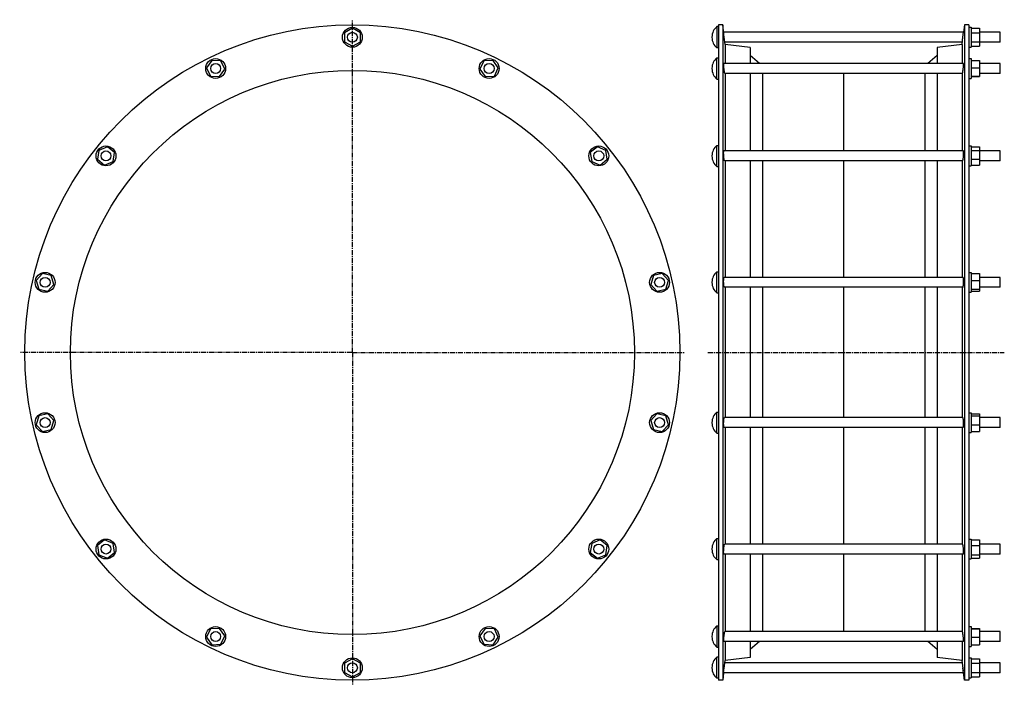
# Model space of a CAD drawing. Header units: millimetres. Extents: x -648 to 541, y -171 to 632.
import ezdxf

# ---------------------------------------------------------------- set-up
doc = ezdxf.new("R2010")
doc.units = ezdxf.units.MM
doc.header["$LTSCALE"] = 16.335
doc.linetypes.add('CENTER', pattern=[0.6, 0.375, -0.075, 0.075, -0.075])
doc.layers.get('0').update_dxf_attribs({"linetype": 'CONTINUOUS'})
doc.layers.add('AXES', color=7, linetype='CONTINUOUS')
doc.layers.add('SURFS', color=7, linetype='CONTINUOUS')

msp = doc.modelspace()

# ---------------------------------------------------------------- linework, layer by layer
at = {"color": 7, "linetype": 'Continuous'}
for p, q in [((-246.1, 621.6), (-255.7, 616.2)), ((-236.5, 616.2), (-246.1, 621.6)), ((498, 622.7), (501, 622.7)), ((501, 622.7), (501, 598.7)), ((501, 621.6), (511, 621.6)), ((511, 621.6), (511, 599.9)), ((-255.7, 616.2), (-255.7, 605.2)), ((-236.5, 605.2), (-236.5, 616.2)), ((501, 616.2), (511, 616.2)), ((-255.7, 605.2), (-246.1, 599.9)), ((-246.1, 599.9), (-236.5, 605.2)), ((498, 598.7), (501, 598.7)), ((501, 605.2), (511, 605.2)), ((501, 599.9), (511, 599.9)), ((-415.9, 582.8), (-422.3, 573.8)), ((-404.9, 582.2), (-415.9, 582.8)), ((-76.3, 582.8), (-87.3, 582.2)), ((-69.9, 573.8), (-76.3, 582.8)), ((498, 585), (501, 585)), ((501, 585), (501, 561)), ((501, 582.8), (511, 582.8)), ((511, 582.8), (511, 563.3)), ((-422.3, 573.8), (-417.5, 563.9)), ((-406.5, 563.3), (-400.1, 572.3)), ((-400.1, 572.3), (-404.9, 582.2)), ((-87.3, 582.2), (-92.1, 572.3)), ((-92.1, 572.3), (-85.7, 563.3)), ((-74.7, 563.9), (-69.9, 573.8)), ((501, 573.8), (511, 573.8)), ((-417.5, 563.9), (-406.5, 563.3)), ((-85.7, 563.3), (-74.7, 563.9)), ((498, 561), (501, 561)), ((501, 563.9), (511, 563.9)), ((501, 563.3), (511, 563.3)), ((-541.9, 478.4), (-552.1, 474.2)), ((-533.3, 471.6), (-541.9, 478.4)), ((49.7, 478.4), (41.1, 471.6)), ((59.9, 474.2), (49.7, 478.4)), ((498, 479.5), (501, 479.5)), ((501, 479.5), (501, 455.5)), ((501, 478.4), (511, 478.4)), ((511, 478.4), (511, 456.5)), ((-552.1, 474.2), (-553.9, 463.4)), ((-535.1, 460.7), (-533.3, 471.6)), ((41.1, 471.6), (42.9, 460.7)), ((61.7, 463.4), (59.9, 474.2)), ((501, 474.2), (511, 474.2)), ((-553.9, 463.4), (-545.3, 456.5)), ((-545.3, 456.5), (-535.1, 460.7)), ((42.9, 460.7), (53.1, 456.5)), ((53.1, 456.5), (61.7, 463.4)), ((498, 455.5), (501, 455.5)), ((501, 463.4), (511, 463.4)), ((501, 456.5), (511, 456.5)), ((-620.3, 325.5), (-627.7, 317.3)), ((-609.6, 323.1), (-620.3, 325.5)), ((-606.5, 312.5), (-609.6, 323.1)), ((117.3, 323.1), (114.3, 312.5)), ((128.1, 325.5), (117.3, 323.1)), ((135.4, 317.3), (128.1, 325.5)), ((498, 326.9), (501, 326.9)), ((501, 326.9), (501, 302.9)), ((501, 325.5), (511, 325.5)), ((511, 325.5), (511, 304.3)), ((-627.7, 317.3), (-624.6, 306.7)), ((-613.8, 304.3), (-606.5, 312.5)), ((114.3, 312.5), (121.6, 304.3)), ((132.4, 306.7), (135.4, 317.3)), ((501, 317.3), (511, 317.3)), ((-624.6, 306.7), (-613.8, 304.3)), ((121.6, 304.3), (132.4, 306.7)), ((498, 302.9), (501, 302.9)), ((501, 306.7), (511, 306.7)), ((501, 304.3), (511, 304.3)), ((-613.8, 156.2), (-624.6, 153.7)), ((-606.5, 148), (-613.8, 156.2)), ((121.6, 156.2), (114.3, 148)), ((132.4, 153.7), (121.6, 156.2)), ((498, 157.6), (501, 157.6)), ((501, 157.6), (501, 133.6)), ((501, 156.2), (511, 156.2)), ((511, 156.2), (511, 134.9)), ((-624.6, 153.7), (-627.7, 143.1)), ((-627.7, 143.1), (-620.3, 134.9)), ((-609.6, 137.4), (-606.5, 148)), ((114.3, 148), (117.3, 137.4)), ((128.1, 134.9), (135.4, 143.1)), ((135.4, 143.1), (132.4, 153.7)), ((501, 153.7), (511, 153.7)), ((501, 143.1), (511, 143.1)), ((-620.3, 134.9), (-609.6, 137.4)), ((117.3, 137.4), (128.1, 134.9)), ((498, 133.6), (501, 133.6)), ((501, 134.9), (511, 134.9)), ((-545.3, 4), (-553.9, -2.9)), ((-535.1, -0.2), (-545.3, 4)), ((53.1, 4), (42.9, -0.2)), ((61.7, -2.9), (53.1, 4)), ((498, 5), (501, 5)), ((501, 5), (501, -19)), ((501, 4), (511, 4)), ((511, 4), (511, -18)), ((-553.9, -2.9), (-552.1, -13.8)), ((-541.9, -18), (-533.3, -11.1)), ((-533.3, -11.1), (-535.1, -0.2)), ((42.9, -0.2), (41.1, -11.1)), ((41.1, -11.1), (49.7, -18)), ((59.9, -13.8), (61.7, -2.9)), ((501, -2.9), (511, -2.9)), ((-552.1, -13.8), (-541.9, -18)), ((49.7, -18), (59.9, -13.8)), ((498, -19), (501, -19)), ((501, -13.8), (511, -13.8)), ((501, -18), (511, -18)), ((-417.5, -103.4), (-422.3, -113.4)), ((-406.5, -102.8), (-417.5, -103.4)), ((-400.1, -111.8), (-406.5, -102.8)), ((-85.7, -102.8), (-92.1, -111.8)), ((-74.7, -103.4), (-85.7, -102.8)), ((-69.9, -113.4), (-74.7, -103.4)), ((498, -100.6), (501, -100.6)), ((501, -100.6), (501, -124.6)), ((501, -102.8), (511, -102.8)), ((501, -103.4), (511, -103.4)), ((511, -102.8), (511, -122.4)), ((-422.3, -113.4), (-415.9, -122.4)), ((-404.9, -121.7), (-400.1, -111.8)), ((-92.1, -111.8), (-87.3, -121.7)), ((-76.3, -122.4), (-69.9, -113.4)), ((501, -113.4), (511, -113.4)), ((-415.9, -122.4), (-404.9, -121.7)), ((-87.3, -121.7), (-76.3, -122.4)), ((498, -124.6), (501, -124.6)), ((501, -122.4), (511, -122.4)), ((-246.1, -139.4), (-255.7, -144.8)), ((-236.5, -144.8), (-246.1, -139.4)), ((498, -138.3), (501, -138.3)), ((501, -138.3), (501, -162.3)), ((501, -139.4), (511, -139.4)), ((511, -139.4), (511, -161.1)), ((-255.7, -144.8), (-255.7, -155.8)), ((-236.5, -155.8), (-236.5, -144.8)), ((501, -144.8), (511, -144.8)), ((-255.7, -155.8), (-246.1, -161.1)), ((-246.1, -161.1), (-236.5, -155.8)), ((498, -162.3), (501, -162.3)), ((501, -155.8), (511, -155.8)), ((501, -161.1), (511, -161.1))]:
    msp.add_line(p, q, dxfattribs=at)
for centre in [(-246.1, 610.7), (-411.2, 573), (-81, 573), (-543.6, 467.5), (51.4, 467.5), (-617.1, 314.9), (124.8, 314.9), (-617.1, 145.6), (124.8, 145.6), (-543.6, -7), (51.4, -7), (-411.2, -112.6), (-81, -112.6), (-246.1, -150.3)]:
    msp.add_circle(centre, 12, dxfattribs=at)
at = {"layer": 'AXES', "color": 7, "linetype": 'CENTER'}
for p, q in [((-246.1, 230.2), (-246.1, 631.9)), ((-246.1, 230.2), (-647.8, 230.2)), ((-246.1, 230.2), (-246.1, -171.4)), ((-246.1, 230.2), (155.6, 230.2)), ((183, 230.2), (541, 230.2))]:
    msp.add_line(p, q, dxfattribs=at)
at = {"layer": 'AXES', "color": 7, "linetype": 'Continuous'}
for p, q in [((194, 623.5), (194, 598)), ((196, 623.5), (194, 623.5)), ((202.3, 615.4), (201, 625.7)), ((493, 625.7), (491.9, 616.7)), ((188, 611), (188, 610.5)), ((202.9, 610.7), (202.1, 616.7)), ((491.9, 616.7), (202.1, 616.7)), ((204, 601.9), (202.9, 610.7)), ((490, 601.9), (491.1, 610.7)), ((490.7, 607.5), (491.9, 616.7)), ((536, 616.7), (511, 616.7)), ((536, 604.7), (536, 616.7)), ((196, 598), (194, 598)), ((490.4, 604.7), (203.7, 604.7)), ((536, 604.7), (511, 604.7)), ((194, 560.3), (194, 585.8)), ((194, 585.8), (196, 585.8)), ((188, 573.3), (188, 572.8)), ((491.8, 579), (202.2, 579)), ((536, 579), (511, 579)), ((536, 567), (536, 579)), ((194, 560.3), (196, 560.3)), ((490.4, 567), (203.6, 567)), ((536, 567), (511, 567)), ((194, 454.7), (194, 480.2)), ((194, 480.2), (196, 480.2)), ((188, 467.7), (188, 467.2)), ((491.6, 473.5), (202.4, 473.5)), ((536, 473.5), (511, 473.5)), ((536, 461.5), (536, 473.5)), ((194, 454.7), (196, 454.7)), ((490.7, 461.5), (203.4, 461.5)), ((536, 461.5), (511, 461.5)), ((194, 302.2), (194, 327.7)), ((194, 327.7), (196, 327.7)), ((188, 315.2), (188, 314.6)), ((491.3, 320.9), (202.7, 320.9)), ((536, 320.9), (511, 320.9)), ((536, 308.9), (536, 320.9)), ((194, 302.2), (196, 302.2)), ((491, 308.9), (203.1, 308.9)), ((536, 308.9), (511, 308.9)), ((194, 132.8), (194, 158.3)), ((194, 158.3), (196, 158.3)), ((188, 145.8), (188, 145.3)), ((491, 151.6), (203.1, 151.6)), ((536, 151.6), (511, 151.6)), ((536, 139.6), (536, 151.6)), ((194, 132.8), (196, 132.8)), ((491.3, 139.6), (202.7, 139.6)), ((536, 139.6), (511, 139.6)), ((194, 5.7), (196, 5.7)), ((194, -19.8), (194, 5.7)), ((188, -6.7), (188, -7.3)), ((490.7, -1), (203.4, -1)), ((536, -1), (511, -1)), ((536, -13), (536, -1)), ((194, -19.8), (196, -19.8)), ((491.6, -13), (202.4, -13)), ((536, -13), (511, -13)), ((194, -99.8), (196, -99.8)), ((194, -99.8), (194, -125.3)), ((490.4, -106.6), (203.6, -106.6)), ((536, -106.6), (511, -106.6)), ((536, -118.6), (536, -106.6)), ((188, -112.3), (188, -112.8)), ((491.8, -118.6), (202.2, -118.6)), ((536, -118.6), (511, -118.6)), ((194, -125.3), (196, -125.3)), ((196, -137.5), (194, -137.5)), ((194, -163), (194, -137.5)), ((202.9, -150.3), (204, -141.5)), ((491.6, -154), (490, -141.5)), ((188, -150), (188, -150.5)), ((202.1, -156.3), (202.9, -150.3)), ((202.7, -151.6), (203.3, -147.1)), ((203.4, -146), (203.6, -144.9)), ((203.6, -144.4), (203.7, -144.3)), ((203.6, -144.9), (203.6, -144.4)), ((490.4, -144.3), (203.7, -144.3)), ((491.9, -156.3), (491.1, -150.3)), ((536, -144.3), (511, -144.3)), ((536, -156.3), (536, -144.3)), ((196, -163), (194, -163)), ((202.1, -156.3), (201, -165.3)), ((491.9, -156.3), (202.1, -156.3)), ((493, -165.3), (491.9, -156.2)), ((536, -156.3), (511, -156.3))]:
    msp.add_line(p, q, dxfattribs=at)
for centre in [(-246.1, 610.7), (-411.2, 573), (-81, 573), (-543.6, 467.5), (51.4, 467.5), (-617.1, 314.9), (124.8, 314.9), (-617.1, 145.6), (124.8, 145.6), (-543.6, -7), (51.4, -7), (-411.2, -112.6), (-81, -112.6), (-246.1, -150.3)]:
    msp.add_circle(centre, 6, dxfattribs=at)
for centre, start, end in [((204, 611), 128.6726, 180), ((204, 610.5), 180, 231.3274), ((204, 573.3), 128.6726, 180), ((204, 572.8), 180, 231.3274), ((204, 467.7), 128.6726, 180), ((204, 467.2), 180, 231.3274), ((204, 315.2), 128.6726, 180), ((204, 314.6), 180, 231.3274), ((204, 145.8), 128.6726, 180), ((204, 145.3), 180, 231.3274), ((204, -6.7), 128.6726, 180), ((204, -7.3), 180, 231.3274), ((204, -112.3), 128.6726, 180), ((204, -112.8), 180, 231.3274), ((204, -150), 128.6726, 180), ((204, -150.5), 180, 231.3274)]:
    msp.add_arc(centre, 16, start, end, dxfattribs=at)
for points, knots in [([(202.9, 570.4), (202.8, 570.9), (202.7, 571.9), (202.5, 573.4), (202.4, 574.6), (202.3, 575.5), (202.3, 576.2), (202.2, 576.8), (202.2, 577.4), (202.2, 577.9), (202.1, 578.2), (202.1, 578.5), (202.1, 578.6), (202.1, 578.7), (202.2, 578.9), (202.2, 578.9), (202.2, 579), (202.2, 579), (202.2, 579), (202.2, 579), (202.2, 579)], [0, 0, 0, 0, 0.166106, 0.340682, 0.512898, 0.594717, 0.671919, 0.74326, 0.807584, 0.863847, 0.911143, 0.931188, 0.948725, 0.963691, 0.97604, 0.985746, 0.992822, 0.995406, 0.997396, 1, 1, 1, 1]), ([(491.1, 570.4), (491.2, 570.9), (491.3, 571.9), (491.5, 573.4), (491.6, 574.6), (491.7, 575.5), (491.8, 576.2), (491.8, 576.8), (491.8, 577.4), (491.9, 577.9), (491.9, 578.2), (491.9, 578.5), (491.9, 578.6), (491.9, 578.7), (491.9, 578.9), (491.9, 578.9), (491.8, 579), (491.8, 579), (491.8, 579), (491.8, 579), (491.8, 579)], [0, 0, 0, 0, 0.166106, 0.340682, 0.512898, 0.594717, 0.671919, 0.74326, 0.807584, 0.863847, 0.911143, 0.931188, 0.948725, 0.963691, 0.97604, 0.985746, 0.992822, 0.995406, 0.997396, 1, 1, 1, 1]), ([(203.6, 567), (203.6, 567), (203.6, 567.1), (203.5, 567.1), (203.5, 567.1), (203.5, 567.2), (203.4, 567.3), (203.4, 567.6), (203.3, 568), (203.2, 568.5), (203.1, 569.1), (203, 569.7), (202.9, 570.2), (202.9, 570.4)], [0, 0, 0, 0, 0.008375, 0.015008, 0.023545, 0.046576, 0.077676, 0.163763, 0.280428, 0.425439, 0.595976, 0.788729, 1, 1, 1, 1]), ([(490.4, 567), (490.4, 567), (490.5, 567.1), (490.5, 567.1), (490.5, 567.1), (490.5, 567.2), (490.6, 567.3), (490.6, 567.6), (490.7, 568), (490.8, 568.5), (490.9, 569.1), (491, 569.7), (491.1, 570.2), (491.1, 570.4)], [0, 0, 0, 0, 0.008375, 0.015008, 0.023545, 0.046576, 0.077676, 0.163763, 0.280428, 0.425439, 0.595976, 0.788729, 1, 1, 1, 1]), ([(202.9, 462.8), (202.9, 463), (202.8, 463.4), (202.6, 464.4), (202.4, 465.8), (202.3, 467.6), (202.2, 469.4), (202.1, 470.8), (202.1, 471.7), (202.2, 472.2), (202.2, 472.6), (202.2, 472.8), (202.2, 473), (202.3, 473.2), (202.3, 473.3), (202.3, 473.4), (202.3, 473.4), (202.4, 473.4), (202.4, 473.5), (202.4, 473.5), (202.4, 473.5)], [0, 0, 0, 0, 0.059087, 0.126887, 0.282358, 0.45228, 0.620842, 0.772078, 0.836603, 0.891637, 0.915197, 0.935945, 0.95378, 0.968635, 0.980487, 0.985302, 0.9894, 0.99282, 0.995633, 1, 1, 1, 1]), ([(491.1, 462.8), (491.2, 463), (491.2, 463.4), (491.4, 464.4), (491.6, 465.8), (491.7, 467.6), (491.8, 469.4), (491.9, 470.8), (491.9, 471.7), (491.9, 472.2), (491.8, 472.6), (491.8, 472.8), (491.8, 473), (491.8, 473.2), (491.7, 473.3), (491.7, 473.4), (491.7, 473.4), (491.7, 473.4), (491.6, 473.5), (491.6, 473.5), (491.6, 473.5)], [0, 0, 0, 0, 0.059087, 0.126887, 0.282358, 0.45228, 0.620842, 0.772078, 0.836603, 0.891637, 0.915197, 0.935945, 0.95378, 0.968635, 0.980487, 0.985302, 0.9894, 0.99282, 0.995633, 1, 1, 1, 1]), ([(203.4, 461.5), (203.3, 461.5), (203.3, 461.5), (203.3, 461.5), (203.2, 461.6), (203.2, 461.7), (203.1, 461.8), (203.1, 462), (203, 462.2), (203, 462.5), (202.9, 462.7), (202.9, 462.8)], [0, 0, 0, 0, 0.039444, 0.066107, 0.098683, 0.183111, 0.294307, 0.432317, 0.596575, 0.786211, 1, 1, 1, 1]), ([(490.7, 461.5), (490.7, 461.5), (490.7, 461.5), (490.7, 461.5), (490.8, 461.6), (490.8, 461.7), (490.9, 461.8), (490.9, 462), (491, 462.2), (491.1, 462.5), (491.1, 462.7), (491.1, 462.8)], [0, 0, 0, 0, 0.039444, 0.066107, 0.098683, 0.183111, 0.294307, 0.432317, 0.596575, 0.786211, 1, 1, 1, 1]), ([(202.9, 309.1), (202.9, 309.1), (202.8, 309.2), (202.8, 309.4), (202.7, 309.6), (202.6, 310), (202.5, 310.6), (202.4, 311.5), (202.3, 312.4), (202.2, 313.4), (202.2, 314.5), (202.1, 315.6), (202.1, 316.6), (202.2, 317.6), (202.2, 318.5), (202.3, 319.2), (202.3, 319.7), (202.4, 320), (202.4, 320.3), (202.5, 320.5), (202.5, 320.6), (202.6, 320.7), (202.6, 320.8), (202.7, 320.9), (202.7, 320.9)], [0, 0, 0, 0, 0.013338, 0.030274, 0.050785, 0.074772, 0.13252, 0.201867, 0.280679, 0.366443, 0.456367, 0.547477, 0.636737, 0.72117, 0.797984, 0.864688, 0.893584, 0.919214, 0.941402, 0.960024, 0.975017, 0.981166, 0.986441, 1, 1, 1, 1]), ([(491.1, 309.1), (491.2, 309.1), (491.2, 309.2), (491.3, 309.4), (491.3, 309.6), (491.4, 310), (491.5, 310.6), (491.6, 311.5), (491.7, 312.4), (491.8, 313.4), (491.8, 314.5), (491.9, 315.6), (491.9, 316.6), (491.9, 317.6), (491.8, 318.5), (491.8, 319.2), (491.7, 319.7), (491.7, 320), (491.6, 320.3), (491.5, 320.5), (491.5, 320.6), (491.5, 320.7), (491.4, 320.8), (491.3, 320.9), (491.3, 320.9)], [0, 0, 0, 0, 0.013338, 0.030274, 0.050785, 0.074772, 0.13252, 0.201867, 0.280679, 0.366443, 0.456367, 0.547477, 0.636737, 0.72117, 0.797984, 0.864688, 0.893584, 0.919214, 0.941402, 0.960024, 0.975017, 0.981166, 0.986441, 1, 1, 1, 1]), ([(203.1, 308.9), (203, 308.9), (203, 308.9), (203, 308.9), (202.9, 309), (202.9, 309), (202.9, 309.1)], [0, 0, 0, 0, 0.182122, 0.397997, 0.667396, 1, 1, 1, 1]), ([(491, 308.9), (491, 308.9), (491, 308.9), (491, 308.9), (491.1, 309), (491.1, 309), (491.1, 309.1)], [0, 0, 0, 0, 0.182122, 0.397997, 0.667396, 1, 1, 1, 1]), ([(202.7, 139.6), (202.7, 139.6), (202.6, 139.6), (202.6, 139.7), (202.5, 139.8), (202.5, 140), (202.4, 140.2), (202.4, 140.4), (202.3, 140.8), (202.3, 141.2), (202.2, 141.9), (202.2, 142.8), (202.1, 143.8), (202.1, 144.9), (202.2, 146), (202.2, 147.1), (202.3, 148.1), (202.4, 149), (202.5, 149.8), (202.6, 150.4), (202.7, 150.8), (202.8, 151.1), (202.8, 151.3), (202.9, 151.4), (202.9, 151.4)], [0, 0, 0, 0, 0.013559, 0.018834, 0.024983, 0.039976, 0.058598, 0.080787, 0.106416, 0.135312, 0.202017, 0.278832, 0.363265, 0.452524, 0.543634, 0.633558, 0.719322, 0.798133, 0.867481, 0.925228, 0.949215, 0.969726, 0.986662, 1, 1, 1, 1]), ([(202.9, 151.4), (202.9, 151.4), (202.9, 151.5), (203, 151.5), (203, 151.6), (203, 151.6), (203.1, 151.6)], [0, 0, 0, 0, 0.332603, 0.602003, 0.817878, 1, 1, 1, 1]), ([(491.1, 151.4), (491.1, 151.4), (491.1, 151.5), (491, 151.5), (491, 151.6), (491, 151.6), (491, 151.6)], [0, 0, 0, 0, 0.332603, 0.602003, 0.817878, 1, 1, 1, 1]), ([(491.3, 139.6), (491.3, 139.6), (491.4, 139.6), (491.5, 139.7), (491.5, 139.8), (491.5, 140), (491.6, 140.2), (491.7, 140.4), (491.7, 140.8), (491.8, 141.2), (491.8, 141.9), (491.9, 142.8), (491.9, 143.8), (491.9, 144.9), (491.8, 146), (491.8, 147.1), (491.7, 148.1), (491.6, 149), (491.5, 149.8), (491.4, 150.4), (491.3, 150.8), (491.3, 151.1), (491.2, 151.3), (491.2, 151.4), (491.1, 151.4)], [0, 0, 0, 0, 0.013559, 0.018834, 0.024983, 0.039976, 0.058598, 0.080787, 0.106416, 0.135312, 0.202017, 0.278832, 0.363265, 0.452524, 0.543634, 0.633558, 0.719322, 0.798133, 0.867481, 0.925228, 0.949215, 0.969726, 0.986662, 1, 1, 1, 1]), ([(202.4, -13), (202.4, -13), (202.4, -13), (202.4, -13), (202.3, -12.9), (202.3, -12.9), (202.3, -12.8), (202.3, -12.7), (202.2, -12.6), (202.2, -12.4), (202.2, -12.1), (202.2, -11.8), (202.1, -11.3), (202.1, -10.3), (202.2, -8.9), (202.3, -7.2), (202.4, -5.4), (202.6, -4), (202.8, -3), (202.9, -2.5), (202.9, -2.3)], [0, 0, 0, 0, 0.004367, 0.00718, 0.0106, 0.014698, 0.019513, 0.031365, 0.04622, 0.064055, 0.084803, 0.108363, 0.163398, 0.227923, 0.379159, 0.547721, 0.717642, 0.873113, 0.940913, 1, 1, 1, 1]), ([(202.9, -2.3), (202.9, -2.2), (203, -2), (203, -1.8), (203.1, -1.5), (203.1, -1.4), (203.2, -1.2), (203.2, -1.1), (203.3, -1.1), (203.3, -1), (203.3, -1), (203.4, -1)], [0, 0, 0, 0, 0.213789, 0.403425, 0.567682, 0.705692, 0.816888, 0.901317, 0.933893, 0.960556, 1, 1, 1, 1]), ([(491.1, -2.3), (491.1, -2.2), (491.1, -2), (491, -1.8), (490.9, -1.5), (490.9, -1.4), (490.8, -1.2), (490.8, -1.1), (490.7, -1.1), (490.7, -1), (490.7, -1), (490.7, -1)], [0, 0, 0, 0, 0.213789, 0.403425, 0.567682, 0.705692, 0.816888, 0.901317, 0.933893, 0.960556, 1, 1, 1, 1]), ([(491.6, -13), (491.6, -13), (491.6, -13), (491.7, -13), (491.7, -12.9), (491.7, -12.9), (491.7, -12.8), (491.8, -12.7), (491.8, -12.6), (491.8, -12.4), (491.8, -12.1), (491.9, -11.8), (491.9, -11.3), (491.9, -10.3), (491.8, -8.9), (491.7, -7.2), (491.6, -5.4), (491.4, -4), (491.2, -3), (491.2, -2.5), (491.1, -2.3)], [0, 0, 0, 0, 0.004367, 0.00718, 0.0106, 0.014698, 0.019513, 0.031365, 0.04622, 0.064055, 0.084803, 0.108363, 0.163398, 0.227923, 0.379159, 0.547721, 0.717642, 0.873113, 0.940913, 1, 1, 1, 1]), ([(202.9, -110), (202.9, -109.7), (203, -109.3), (203.1, -108.6), (203.2, -108), (203.3, -107.5), (203.4, -107.1), (203.4, -106.9), (203.5, -106.7), (203.5, -106.7), (203.5, -106.6), (203.6, -106.6), (203.6, -106.6), (203.6, -106.6)], [0, 0, 0, 0, 0.211271, 0.404023, 0.574561, 0.719572, 0.836237, 0.922324, 0.953424, 0.976455, 0.984992, 0.991625, 1, 1, 1, 1]), ([(491.1, -110), (491.1, -109.7), (491, -109.3), (490.9, -108.6), (490.8, -108), (490.7, -107.5), (490.6, -107.1), (490.6, -106.9), (490.5, -106.7), (490.5, -106.7), (490.5, -106.6), (490.5, -106.6), (490.4, -106.6), (490.4, -106.6)], [0, 0, 0, 0, 0.211271, 0.404023, 0.574561, 0.719572, 0.836237, 0.922324, 0.953424, 0.976455, 0.984992, 0.991625, 1, 1, 1, 1]), ([(202.2, -118.6), (202.2, -118.6), (202.2, -118.6), (202.2, -118.6), (202.2, -118.5), (202.2, -118.5), (202.2, -118.4), (202.1, -118.3), (202.1, -118.2), (202.1, -118), (202.1, -117.8), (202.2, -117.4), (202.2, -116.9), (202.2, -116.4), (202.3, -115.8), (202.3, -115.1), (202.4, -114.1), (202.5, -112.9), (202.7, -111.4), (202.8, -110.5), (202.9, -110)], [0, 0, 0, 0, 0.002604, 0.004594, 0.007178, 0.014254, 0.02396, 0.036309, 0.051275, 0.068812, 0.088857, 0.136153, 0.192417, 0.256741, 0.328081, 0.405283, 0.487103, 0.659318, 0.833894, 1, 1, 1, 1]), ([(491.8, -118.6), (491.8, -118.6), (491.8, -118.6), (491.8, -118.6), (491.8, -118.5), (491.9, -118.5), (491.9, -118.4), (491.9, -118.3), (491.9, -118.2), (491.9, -118), (491.9, -117.8), (491.9, -117.4), (491.8, -116.9), (491.8, -116.4), (491.8, -115.8), (491.7, -115.1), (491.6, -114.1), (491.5, -112.9), (491.3, -111.4), (491.2, -110.5), (491.1, -110)], [0, 0, 0, 0, 0.002604, 0.004594, 0.007178, 0.014254, 0.02396, 0.036309, 0.051275, 0.068812, 0.088857, 0.136153, 0.192417, 0.256741, 0.328081, 0.405283, 0.487103, 0.659318, 0.833894, 1, 1, 1, 1])]:
    msp.add_open_spline(points, degree=3, knots=knots, dxfattribs=at)
at = {"layer": 'SURFS', "color": 7, "linetype": 'Continuous'}
for p, q in [((196, 625.7), (196, -165.3)), ((201, 625.7), (196, 625.7)), ((201, 625.7), (201, -165.3)), ((493, 625.7), (493, -165.3)), ((498, 625.7), (493, 625.7)), ((498, 625.7), (498, -165.3)), ((204, 601.9), (204, 579)), ((234, 598.2), (204, 601.9)), ((234, 598.2), (234, 579)), ((490, 601.9), (460, 598.2)), ((460, 598.2), (460, 579)), ((490, 601.9), (490, 579)), ((245.3, 579), (234, 588.5)), ((460, 588.5), (448.7, 579)), ((204, 567), (204, 473.5)), ((234, 567), (234, 473.5)), ((249.1, 567), (249.1, 473.5)), ((347, 567), (347, 473.5)), ((444.9, 567), (444.9, 473.5)), ((460, 567), (460, 473.5)), ((490, 567), (490, 473.5)), ((204, 461.5), (204, 320.9)), ((234, 461.5), (234, 320.9)), ((249.1, 461.5), (249.1, 320.9)), ((347, 461.5), (347, 320.9)), ((444.9, 461.5), (444.9, 320.9)), ((460, 461.5), (460, 320.9)), ((490, 461.5), (490, 320.9)), ((204, 308.9), (204, 151.6)), ((234, 308.9), (234, 151.6)), ((249.1, 308.9), (249.1, 151.6)), ((347, 308.9), (347, 151.6)), ((444.9, 308.9), (444.9, 151.6)), ((460, 308.9), (460, 151.6)), ((490, 308.9), (490, 151.6)), ((204, 139.6), (204, -1)), ((234, 139.6), (234, -1)), ((249.1, 139.6), (249.1, -1)), ((347, 139.6), (347, -1)), ((444.9, 139.6), (444.9, -1)), ((460, 139.6), (460, -1)), ((490, 139.6), (490, -1)), ((204, -13), (204, -106.6)), ((234, -13), (234, -106.6)), ((249.1, -13), (249.1, -106.6)), ((347, -13), (347, -106.6)), ((444.9, -13), (444.9, -106.6)), ((460, -13), (460, -106.6)), ((490, -13), (490, -106.6)), ((204, -118.6), (204, -141.5)), ((234, -118.6), (234, -137.8)), ((245.3, -118.6), (234, -128.1)), ((460, -128.1), (448.7, -118.6)), ((460, -118.6), (460, -137.8)), ((490, -118.6), (490, -141.5)), ((234, -137.8), (204, -141.5)), ((490, -141.5), (460, -137.8)), ((201, -165.3), (196, -165.3)), ((498, -165.3), (493, -165.3))]:
    msp.add_line(p, q, dxfattribs=at)
for radius in [395.5, 340.5]:
    msp.add_circle((-246.1, 230.2), radius, dxfattribs=at)

doc.saveas('drawing.dxf')
